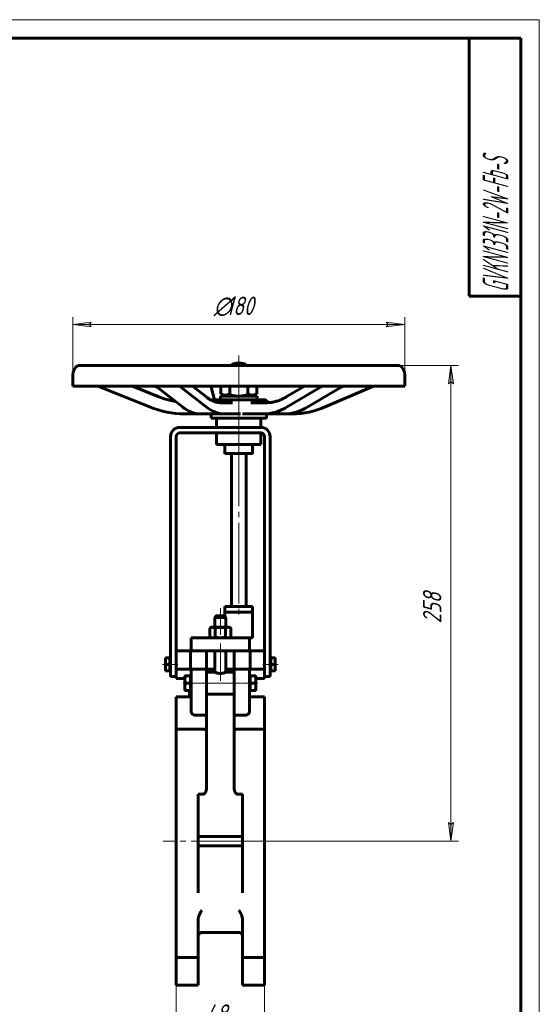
# Model space of a CAD drawing. Header units: millimetres. Extents: x 0 to 297, y 0 to 420.
# Tile 3 of 3: x 156 to 297, y 153 to 420. Entities that reach past the tile are written whole.
import ezdxf

# ---------------------------------------------------------------- set-up
doc = ezdxf.new("R2010")
doc.units = ezdxf.units.MM
for name, pattern in [('K5LT-1', [0]), ('K5LT_AXLED', [26.368139, 21.868139, -1.5, 1.5, -1.5]), ('K5LT_BASIC', [0]), ('K5LT_THIN', [0])]:
    doc.linetypes.add(name, pattern=pattern)
doc.layers.add('Системный слой', color=7, linetype='Continuous')
doc.layers.add('Системный слой (1)', color=7, linetype='Continuous', true_color=0x6c6c6c)
doc.styles.add('KDIMTEXTSTYLE', font='GOST_AU.SHX', dxfattribs={"width": 0.96, "oblique": 15, "height": 5})
doc.styles.add('KTEXTSTYLE', font='GOST_AU.SHX', dxfattribs={"width": 0.56, "height": 5})
doc.dimstyles.new('KDIMSTYLE (0.50)', dxfattribs={"dimtxt": 5, "dimasz": 1, "dimexe": 2, "dimexo": 0, "dimgap": 1, "dimtad": 1, "dimlfac": 2, "dimtxsty": 'KDIMTEXTSTYLE', "dimsah": 1, "dimcen": 0, "dimdle": 1, "dimadec": 0, "dimazin": 0, "dimtfac": 0.667, "dimtmove": 0, "dimatfit": 3, "dimfxl": 1, "dimtvp": 1, "dimtolj": 1, "dimtzin": 0, "dimarcsym": 0})

# ---------------------------------------------------------------- blocks, each defined once
blk = doc.blocks.new('D4')
at = {"layer": 'Системный слой (1)'}
for points in [[(52.78, 202.45), (53.37, 203.03), (48.33, 203.08), (53.19, 201.73)], [(130, 191.43), (125.15, 192.79), (125.55, 192.07), (124.96, 191.48)]]:
    blk.add_hatch(color=7, dxfattribs=at).paths.add_polyline_path(points)
at = {"layer": 'Системный слой (1)', "color": 7, "linetype": 'K5LT_THIN', "lineweight": 18, "true_color": 0xffffff}
for p, q in [((48.33, 203.08), (53.37, 203.03)), ((53.19, 201.73), (48.33, 203.08)), ((48.33, 203.08), (130, 191.43)), ((53.37, 203.03), (52.78, 202.45)), ((52.78, 202.45), (53.19, 201.73)), ((125.55, 192.07), (125.15, 192.79)), ((125.15, 192.79), (130, 191.43)), ((124.96, 191.48), (125.55, 192.07)), ((130, 191.43), (124.96, 191.48)), ((130, 191.43), (134.71, 190.76))]:
    blk.add_line(p, q, dxfattribs=at)
blk.add_wipeout([(136.71, 191.76), (136.71, 199.14), (149.51, 199.14), (149.51, 191.76)]).dxf.layer = 'Системный слой (1)'
blk.add_line((134.71, 190.76), (152.04, 190.76), dxfattribs=at)
at = {"layer": 'Системный слой (1)', "color": 7, "char_height": 5, "attachment_point": 1, "style": 'KTEXTSTYLE'}
for s, insert in [('\\H5.0;\\W1.000;\\Q15;\\Q15;\\W0.960;∅', (136.71, 198.34)), ('\\H5.0;\\W1.000;\\Q15;\\Q15;\\W0.960;165', (140.02, 198.34))]:
    blk.add_mtext(s, dxfattribs=dict(at, insert=insert))
blk = doc.blocks.new('KDIMARROW_01')
at = {"layer": 'Системный слой'}
blk.add_hatch(color=0, dxfattribs=at).paths.add_polyline_path([(-5, -0.66), (0, 0), (-5, 0.66), (-4.5, 0)])
at = {"layer": 'Системный слой', "color": 0, "linetype": 'K5LT_THIN', "lineweight": 18}
for p, q in [((-4.5, 0), (-5, 0.66)), ((-5, 0.66), (0, 0)), ((0, 0), (-5, -0.66)), ((-5, -0.66), (-4.5, 0))]:
    blk.add_line(p, q, dxfattribs=at)
at = {"layer": 'Системный слой (1)', "color": 0, "linetype": 'K5LT_THIN', "lineweight": 18}
blk.add_line((89.17, 197.26), (88.67, 197.26), dxfattribs=at)
blk = doc.blocks.new('U15')
at = {"layer": 'Системный слой (1)', "color": 143, "linetype": 'K5LT_BASIC', "lineweight": 60, "true_color": 0x33acca}
for p, q in [((215.5, 304.82), (209.5, 304.82)), ((221.5, 304.82), (215.5, 304.82))]:
    blk.add_line(p, q, dxfattribs=at)
blk = doc.blocks.new('U16')
at = {"layer": 'Системный слой (1)', "color": 143, "linetype": 'K5LT_BASIC', "lineweight": 60, "true_color": 0x33acca}
for p, q in [((215.5, 302.32), (211.75, 302.32)), ((219.25, 302.32), (215.5, 302.32))]:
    blk.add_line(p, q, dxfattribs=at)
blk = doc.blocks.new('U17')
at = {"layer": 'Системный слой (1)', "color": 143, "linetype": 'K5LT_BASIC', "lineweight": 60, "true_color": 0x33acca}
for p, q in [((171.89, 326.26), (193.51, 326.26)), ((193.51, 326.26), (259.11, 326.26))]:
    blk.add_line(p, q, dxfattribs=at)
blk = doc.blocks.new('U18')
at = {"layer": 'Системный слой (1)', "color": 143, "linetype": 'K5LT_BASIC', "lineweight": 60, "true_color": 0x33acca}
for p, q in [((195.25, 317.23), (193.78, 317.77)), ((196.75, 316.8), (195.25, 317.23)), ((198.28, 316.48), (196.75, 316.8))]:
    blk.add_line(p, q, dxfattribs=at)
blk = doc.blocks.new('U19')
at = {"layer": 'Системный слой (1)', "color": 143, "linetype": 'K5LT_BASIC', "lineweight": 60, "true_color": 0x33acca}
for p, q in [((210.5, 317.94), (219.82, 317.94)), ((219.82, 317.94), (220.5, 317.94))]:
    blk.add_line(p, q, dxfattribs=at)
blk = doc.blocks.new('U20')
at = {"layer": 'Системный слой (1)', "color": 143, "linetype": 'K5LT_BASIC', "lineweight": 60, "true_color": 0x33acca}
for p, q in [((223.18, 316.52), (223.33, 316.37)), ((223.33, 316.37), (223.51, 316.24)), ((223.51, 316.24), (223.72, 316.17))]:
    blk.add_line(p, q, dxfattribs=at)
blk = doc.blocks.new('U21')
at = {"layer": 'Системный слой (1)', "color": 143, "linetype": 'K5LT_BASIC', "lineweight": 60, "true_color": 0x33acca}
for p, q in [((199.69, 320.62), (199.66, 320.56)), ((199.66, 320.56), (199.8, 320.36))]:
    blk.add_line(p, q, dxfattribs=at)
blk = doc.blocks.new('U22')
at = {"layer": 'Системный слой (1)', "color": 143, "linetype": 'K5LT_BASIC', "lineweight": 60, "true_color": 0x33acca}
for p in [(237.7, 320.36), (237.96, 320.62)]:
    blk.add_line(p, (237.96, 320.62), dxfattribs=at)
blk = doc.blocks.new('U23')
at = {"layer": 'Системный слой (1)', "color": 143, "linetype": 'K5LT_BASIC', "lineweight": 60, "true_color": 0x33acca}
for p, q in [((206.75, 243.88), (209, 243.88)), ((212, 243.88), (214.25, 243.88))]:
    blk.add_line(p, q, dxfattribs=at)
blk = doc.blocks.new('U24')
at = {"layer": 'Системный слой (1)', "color": 143, "linetype": 'K5LT_BASIC', "lineweight": 60, "true_color": 0x33acca}
for p, q in [((209, 243.1), (206.75, 243.1)), ((214.25, 243.1), (212, 243.1))]:
    blk.add_line(p, q, dxfattribs=at)
blk = doc.blocks.new('U25')
at = {"layer": 'Системный слой (1)', "color": 143, "linetype": 'K5LT_BASIC', "lineweight": 60, "true_color": 0x33acca}
for p, q in [((204.5, 171.54), (204.5, 171.56)), ((204.5, 171.56), (204.5, 171.56)), ((204.5, 171.56), (204.5, 171.56)), ((204.5, 171.56), (204.5, 171.56)), ((204.5, 171.56), (204.5, 171.56)), ((204.5, 171.56), (204.5, 171.56)), ((204.5, 171.56), (204.5, 171.56)), ((204.5, 171.56), (204.5, 171.56)), ((204.5, 171.56), (204.5, 171.54)), ((204.5, 171.52), (204.5, 171.54)), ((204.5, 171.54), (204.5, 171.52)), ((204.5, 171.52), (204.5, 171.52)), ((204.5, 171.52), (204.5, 171.52)), ((204.5, 171.52), (204.5, 171.52))]:
    blk.add_line(p, q, dxfattribs=at)
blk = doc.blocks.new('U26')
at = {"layer": 'Системный слой (1)', "color": 143, "linetype": 'K5LT_BASIC', "lineweight": 60, "true_color": 0x33acca}
for p, q in [((216.5, 171.54), (216.5, 171.56)), ((216.5, 171.56), (216.5, 171.56)), ((216.5, 171.56), (216.5, 171.56)), ((216.5, 171.56), (216.5, 171.56)), ((216.5, 171.56), (216.5, 171.56)), ((216.5, 171.56), (216.5, 171.56)), ((216.5, 171.56), (216.5, 171.56)), ((216.5, 171.56), (216.5, 171.56)), ((216.5, 171.56), (216.5, 171.54)), ((216.5, 171.52), (216.5, 171.54)), ((216.5, 171.54), (216.5, 171.52)), ((216.5, 171.52), (216.5, 171.52)), ((216.5, 171.52), (216.5, 171.52)), ((216.5, 171.52), (216.5, 171.52))]:
    blk.add_line(p, q, dxfattribs=at)
blk = doc.blocks.new('U27')
at = {"layer": 'Системный слой (1)', "color": 143, "linetype": 'K5LT_BASIC', "lineweight": 60, "true_color": 0x33acca}
for p, q in [((209.5, 258.38), (209.25, 258.38)), ((211.75, 258.38), (211.5, 258.38))]:
    blk.add_line(p, q, dxfattribs=at)
blk = doc.blocks.new('U28')
at = {"layer": 'Системный слой (1)', "color": 143, "linetype": 'K5LT_BASIC', "lineweight": 60, "true_color": 0x33acca}
for p, q in [((211.75, 260.88), (215.5, 260.88)), ((215.5, 260.88), (219.25, 260.88))]:
    blk.add_line(p, q, dxfattribs=at)
blk = doc.blocks.new('D6')
at = {"layer": 'Системный слой (1)'}
for points in [[(203, 145.41), (203.5, 146.07), (198.5, 145.41), (203.5, 144.75)], [(222.5, 145.41), (217.5, 146.07), (218, 145.41), (217.5, 144.75)]]:
    blk.add_hatch(color=7, dxfattribs=at).paths.add_polyline_path(points)
at = {"layer": 'Системный слой (1)', "color": 7, "linetype": 'K5LT_THIN', "lineweight": 18, "true_color": 0xffffff}
for p, q in [((222.5, 161.91), (222.5, 143.41)), ((198.5, 158.16), (198.5, 143.41)), ((198.5, 145.41), (203.5, 146.07)), ((203.5, 144.75), (198.5, 145.41)), ((203.5, 146.07), (203, 145.41)), ((203, 145.41), (203.5, 144.75)), ((218, 145.41), (217.5, 146.07)), ((217.5, 146.07), (222.5, 145.41)), ((222.5, 145.41), (217.5, 144.75)), ((217.5, 144.75), (218, 145.41))]:
    blk.add_line(p, q, dxfattribs=at)
blk.add_wipeout([(206.48, 146.41), (206.48, 153.79), (214.19, 153.79), (214.19, 146.41)]).dxf.layer = 'Системный слой (1)'
blk.add_line((198.5, 145.41), (222.5, 145.41), dxfattribs=at)
at = {"layer": 'Системный слой (1)', "color": 7, "insert": (206.48, 153), "char_height": 5, "attachment_point": 1, "style": 'KTEXTSTYLE'}
blk.add_mtext('\\H5.0;\\W1.000;\\Q15;\\Q15;\\W0.960;48', dxfattribs=at)
blk = doc.blocks.new('D7')
at = {"layer": 'Системный слой (1)'}
for points in [[(273.69, 321.26), (273.04, 326.26), (272.38, 321.26), (273.04, 321.76)], [(273.04, 197.26), (273.69, 202.26), (273.04, 201.76), (272.38, 202.26)]]:
    blk.add_hatch(color=7, dxfattribs=at).paths.add_polyline_path(points)
at = {"layer": 'Системный слой (1)', "color": 7, "linetype": 'K5LT_THIN', "lineweight": 18, "true_color": 0xffffff}
for p, q in [((259.11, 326.26), (275.04, 326.26)), ((272.38, 321.26), (273.04, 326.26)), ((273.04, 326.26), (273.69, 321.26)), ((273.04, 321.76), (272.38, 321.26)), ((273.69, 321.26), (273.04, 321.76)), ((273.04, 197.26), (272.38, 202.26)), ((272.38, 202.26), (273.04, 201.76)), ((273.04, 201.76), (273.69, 202.26)), ((273.69, 202.26), (273.04, 197.26)), ((210.5, 197.26), (275.04, 197.26))]:
    blk.add_line(p, q, dxfattribs=at)
blk.add_wipeout([(272.04, 256.28), (264.65, 256.28), (264.65, 266.79), (272.04, 266.79)]).dxf.layer = 'Системный слой (1)'
blk.add_line((273.04, 326.26), (273.04, 197.26), dxfattribs=at)
at = {"layer": 'Системный слой (1)', "color": 7, "insert": (265.45, 256.28), "char_height": 5, "attachment_point": 1, "rotation": 90, "style": 'KTEXTSTYLE'}
blk.add_mtext('\\H5.0;\\W1.000;\\Q15;\\Q15;\\W0.960;258', dxfattribs=at)
blk = doc.blocks.new('D8')
at = {"layer": 'Системный слой (1)'}
for points in [[(175.5, 336.67), (175, 337.33), (175.5, 337.99), (170.5, 337.33)], [(260.5, 337.33), (255.5, 337.99), (256, 337.33), (255.5, 336.67)]]:
    blk.add_hatch(color=7, dxfattribs=at).paths.add_polyline_path(points)
at = {"layer": 'Системный слой (1)', "color": 7, "linetype": 'K5LT_THIN', "lineweight": 18, "true_color": 0xffffff}
for p, q in [((170.5, 320.62), (170.5, 339.33)), ((260.5, 320.62), (260.5, 339.33)), ((170.5, 337.33), (175.5, 337.99)), ((175.5, 336.67), (170.5, 337.33)), ((175.5, 337.99), (175, 337.33)), ((175, 337.33), (175.5, 336.67)), ((256, 337.33), (255.5, 337.99)), ((255.5, 337.99), (260.5, 337.33)), ((260.5, 337.33), (255.5, 336.67)), ((255.5, 336.67), (256, 337.33))]:
    blk.add_line(p, q, dxfattribs=at)
blk.add_wipeout([(208.7, 338.33), (208.7, 345.71), (221.75, 345.71), (221.75, 338.33)]).dxf.layer = 'Системный слой (1)'
blk.add_line((170.5, 337.33), (260.5, 337.33), dxfattribs=at)
at = {"layer": 'Системный слой (1)', "color": 7, "char_height": 5, "attachment_point": 1, "style": 'KTEXTSTYLE'}
for s, insert in [('\\H5.0;\\W1.000;\\Q15;\\Q15;\\W0.960;∅', (208.7, 344.92)), ('\\H5.0;\\W1.000;\\Q15;\\Q15;\\W0.960;180', (212.01, 344.92))]:
    blk.add_mtext(s, dxfattribs=dict(at, insert=insert))
blk = doc.blocks.new('U29')
at = {"color": 7, "linetype": 'K5LT_THIN', "lineweight": 18, "true_color": 0xffffff}
for p, q in [((0, 420), (297, 420)), ((297, 420), (297, 0))]:
    blk.add_line(p, q, dxfattribs=at)
at = {"color": 143, "linetype": 'K5LT_BASIC', "lineweight": 60, "true_color": 0x33acca}
for p, q in [((20, 415), (292, 415)), ((278, 345), (278, 415)), ((292, 415), (292, 5)), ((292, 345), (278, 345))]:
    blk.add_line(p, q, dxfattribs=at)
at = {"color": 7, "insert": (281.64, 346.13), "char_height": 7, "attachment_point": 1, "rotation": 90, "style": 'KTEXTSTYLE'}
blk.add_mtext('\\H5.0;\\W1.000;\\Q15;\\Q15;\\W0.506;\\H7.00;GVKN1331N-2W-Fb-S', dxfattribs=at)

msp = doc.modelspace()

# ---------------------------------------------------------------- linework, layer by layer
at = {"layer": 'Системный слой (1)', "color": 30, "linetype": 'K5LT_AXLED', "lineweight": 18, "true_color": 0xff8000}
for p, q in [((215.4975, 328.9433), (215.4975, 318.624)), ((215.4975, 320.5683), (215.4975, 314.9433)), ((215.4975, 315.1317), (215.4975, 307.4433)), ((215.4975, 309.9433), (215.4975, 257.3813)), ((210.4975, 253.2313), (210.4975, 260.3813)), ((210.4975, 240.7028), (210.4975, 250.8813)), ((194.7974, 245.1912), (198.9975, 245.1912)), ((221.9975, 245.1912), (226.1975, 245.1912)), ((204.6225, 240.1047), (200.3724, 240.1047)), ((216.2475, 240.1047), (204.7475, 240.1047)), ((220.6225, 240.1047), (216.3725, 240.1047))]:
    msp.add_line(p, q, dxfattribs=at)
at = {"layer": 'Системный слой (1)', "color": 143, "linetype": 'K5LT_BASIC', "lineweight": 60, "true_color": 0x33acca}
for p, q in [((170.4975, 320.624), (170.4975, 323.6905)), ((260.4975, 320.624), (260.4975, 323.6905)), ((170.4975, 320.624), (260.4975, 320.624)), ((177.2711, 320.624), (177.9909, 320.3563)), ((193.7841, 317.7676), (186.7073, 320.624)), ((193.3219, 320.3563), (192.7503, 320.624)), ((206.7933, 317.6279), (202.9641, 320.624)), ((207.6831, 320.624), (208.0152, 320.3563)), ((210.59, 320.624), (210.59, 318.5683)), ((213.0437, 320.624), (213.0437, 318.5683)), ((217.9512, 320.624), (217.9512, 318.5683)), ((220.405, 320.624), (220.405, 318.5683)), ((228.3793, 317.7007), (233.313, 320.624)), ((243.9522, 320.624), (243.3021, 320.3563)), ((251.398, 320.3563), (252.1263, 320.624)), ((191.3114, 314.9798), (177.9909, 320.3563)), ((200.1934, 314.9798), (193.3219, 320.3563)), ((206.6708, 314.9798), (199.7994, 320.3563)), ((208.8792, 316.9433), (208.0152, 320.3563)), ((210.4975, 316.9433), (210.4975, 317.9433)), ((210.59, 318.5683), (211.6725, 317.9433)), ((220.405, 318.5683), (219.3225, 317.9433)), ((220.4975, 316.9433), (220.4975, 317.9433)), ((228.6312, 314.9798), (237.705, 320.3563)), ((234.2284, 314.9798), (243.3021, 320.3563)), ((238.9187, 314.9798), (251.398, 320.3563)), ((208.6519, 316.9433), (208.6061, 316.9433)), ((208.7519, 316.9433), (208.6519, 316.9433)), ((209.4019, 316.9433), (208.7519, 316.9433)), ((209.7133, 316.9433), (209.4019, 316.9433)), ((210.1306, 316.9433), (209.7133, 316.9433)), ((210.285, 316.9433), (210.1306, 316.9433)), ((214.1361, 316.9433), (210.285, 316.9433)), ((210.7081, 316.1317), (210.7079, 316.1317)), ((213.8184, 316.1317), (210.7081, 316.1317)), ((214.4536, 316.9433), (214.1361, 316.9433)), ((215.7603, 316.9433), (214.4536, 316.9433)), ((216.5304, 316.9433), (215.7603, 316.9433)), ((217.8625, 316.9433), (216.5304, 316.9433)), ((217.4066, 316.9433), (217.187, 316.9433)), ((218.174, 316.9433), (217.8625, 316.9433)), ((221.5017, 316.9433), (218.174, 316.9433)), ((222.9058, 316.1317), (218.7987, 316.1317)), ((221.5979, 316.9433), (221.5017, 316.9433)), ((221.7555, 316.9433), (221.5979, 316.9433)), ((221.92, 316.9433), (221.7555, 316.9433)), ((222.326, 316.9433), (221.92, 316.9433)), ((222.3663, 316.9433), (222.326, 316.9433)), ((222.9061, 316.1317), (222.9058, 316.1317)), ((223.1739, 316.5335), (223.1738, 316.5336)), ((205.0943, 313.1317), (200.8121, 313.1317)), ((205.0943, 313.1317), (211.5718, 313.1317)), ((207.9975, 311.9433), (207.9975, 313.1317)), ((215.183, 313.1317), (211.5718, 313.1317)), ((215.183, 313.1317), (215.9821, 313.1317)), ((216.5096, 313.1317), (217.3909, 313.1317)), ((217.3909, 313.1317), (222.1595, 313.1317)), ((222.1595, 313.1317), (227.7567, 313.1317)), ((222.9975, 311.9433), (222.9975, 313.1317)), ((227.7567, 313.1317), (230.018, 313.1317)), ((207.9975, 311.9433), (222.9975, 311.9433)), ((209.4975, 309.4433), (209.4975, 311.9433)), ((221.4975, 309.4433), (221.4975, 311.9433)), ((199.4975, 309.4433), (221.4975, 309.4433)), ((199.4975, 307.9433), (221.4975, 307.9433)), ((209.4975, 304.8183), (209.4975, 307.9433)), ((221.4975, 304.8183), (221.4975, 307.9433)), ((196.9975, 241.8813), (196.9975, 306.9433)), ((198.4975, 306.9433), (198.4975, 248.7473)), ((211.7475, 304.8183), (211.7475, 302.3183)), ((219.2475, 304.8183), (219.2475, 302.3183)), ((222.4975, 248.7473), (222.4975, 306.9433)), ((223.9975, 241.8813), (223.9975, 306.9433)), ((213.4975, 260.8813), (213.4975, 302.3183)), ((217.4975, 260.8813), (217.4975, 302.3183)), ((211.7475, 259.3813), (211.7475, 260.8813)), ((211.7475, 259.3813), (211.7475, 258.3813)), ((211.7475, 259.3813), (219.2475, 259.3813)), ((219.2475, 259.3813), (219.2475, 260.8813)), ((219.2475, 259.3813), (219.2475, 252.3813)), ((209.4975, 258.3813), (208.9975, 257.8813)), ((208.9975, 257.8813), (210.4975, 257.8813)), ((208.9975, 255.2313), (208.9975, 257.8813)), ((209.2475, 258.3813), (209.2475, 258.1313)), ((211.4975, 258.3813), (209.4975, 258.3813)), ((210.4975, 257.8813), (211.9975, 257.8813)), ((211.4975, 258.3813), (211.9975, 257.8813)), ((211.7475, 258.1313), (211.7475, 258.3813)), ((211.9975, 255.2313), (211.9975, 257.8813)), ((207.9975, 255.2313), (207.6107, 255.008)), ((207.6107, 255.008), (207.6107, 252.6045)), ((208.3324, 255.2313), (207.9975, 255.2313)), ((210.4975, 255.2313), (208.3324, 255.2313)), ((209.0541, 255.008), (209.0541, 252.6045)), ((212.6625, 255.2313), (210.4975, 255.2313)), ((211.9408, 255.008), (211.9408, 252.6045)), ((212.9975, 255.2313), (212.6625, 255.2313)), ((212.9975, 255.2313), (213.3842, 255.008)), ((213.3842, 255.008), (213.3842, 252.6045)), ((204.0869, 252.3813), (202.6225, 252.3813)), ((202.6225, 252.3813), (202.6225, 248.8813)), ((206.4546, 252.3813), (204.0869, 252.3813)), ((207.1617, 252.3813), (206.4546, 252.3813)), ((207.1617, 252.3813), (213.8333, 252.3813)), ((207.9975, 252.3813), (207.6107, 252.6045)), ((212.9975, 252.3813), (213.3842, 252.6045)), ((214.5404, 252.3813), (213.8333, 252.3813)), ((216.908, 252.3813), (214.5404, 252.3813)), ((218.3725, 252.3813), (216.908, 252.3813)), ((218.3725, 252.3813), (219.2475, 252.3813)), ((218.3725, 248.8813), (218.3725, 252.3813)), ((202.3725, 248.8813), (198.4975, 248.8813)), ((198.4975, 248.7473), (198.4975, 247.8813)), ((202.3725, 247.8813), (202.3725, 248.8813)), ((202.6225, 248.8813), (204.0869, 248.8813)), ((204.0869, 248.8813), (206.4546, 248.8813)), ((206.4546, 248.8813), (207.1617, 248.8813)), ((206.7475, 243.8813), (206.7475, 248.8813)), ((207.1617, 248.8813), (213.8333, 248.8813)), ((208.9975, 243.1047), (208.9975, 248.8813)), ((211.9975, 243.1047), (211.9975, 248.8813)), ((213.8333, 248.8813), (214.5404, 248.8813)), ((214.2475, 248.8813), (214.2475, 243.8813)), ((214.5404, 248.8813), (216.908, 248.8813)), ((216.908, 248.8813), (218.3725, 248.8813)), ((218.6225, 248.8813), (218.6225, 247.8813)), ((222.4975, 248.8813), (218.6225, 248.8813)), ((222.4975, 247.8813), (222.4975, 248.7473)), ((195.5974, 246.9412), (195.5974, 246.0662)), ((195.7537, 246.9412), (195.5974, 246.9412)), ((195.5974, 246.0662), (195.5974, 244.3162)), ((196.7974, 246.9412), (195.7537, 246.9412)), ((196.7974, 246.9412), (196.9975, 246.9412)), ((196.7974, 246.0662), (196.7974, 246.9412)), ((196.7974, 246.9412), (196.9975, 246.9412)), ((196.7974, 245.1912), (196.7974, 246.0662)), ((198.4975, 247.8813), (198.4975, 243.8813)), ((202.3725, 243.8813), (202.3725, 247.8813)), ((218.6225, 247.8813), (218.6225, 243.8813)), ((222.4975, 243.8813), (222.4975, 247.8813)), ((224.1975, 246.9412), (223.9975, 246.9412)), ((224.1975, 246.0662), (224.1975, 246.9412)), ((224.1975, 246.9412), (225.2412, 246.9412)), ((224.1975, 245.1912), (224.1975, 246.0662)), ((225.2412, 246.9412), (225.3975, 246.9412)), ((225.3975, 246.9412), (225.3975, 246.0662)), ((225.3975, 246.0662), (225.3975, 244.3162)), ((195.5974, 244.3162), (195.5974, 243.4412)), ((195.5974, 243.4412), (195.7537, 243.4412)), ((196.7974, 245.1912), (195.7537, 245.1912)), ((196.7974, 243.4412), (195.7537, 243.4412)), ((196.7974, 244.3162), (196.7974, 245.1912)), ((196.7974, 243.4412), (196.7974, 244.3162)), ((196.7974, 243.4412), (196.9975, 243.4412)), ((196.7974, 243.4412), (196.9975, 243.4412)), ((198.4975, 243.8813), (198.4975, 241.3813)), ((201.158, 243.8813), (198.4975, 243.8813)), ((202.6225, 243.8813), (201.158, 243.8813)), ((202.6225, 243.8813), (202.6225, 242.8813)), ((206.7475, 243.8813), (202.6225, 243.8813)), ((206.7475, 242.8813), (206.7475, 243.8813)), ((214.2475, 243.8813), (214.2475, 242.8813)), ((218.3725, 243.8813), (214.2475, 243.8813)), ((219.8369, 243.8813), (218.3725, 243.8813)), ((218.3725, 242.8813), (218.3725, 243.8813)), ((222.4975, 243.8813), (219.8369, 243.8813)), ((222.4975, 241.3813), (222.4975, 243.8813)), ((224.1975, 243.4412), (223.9975, 243.4412)), ((224.1975, 245.1912), (225.2412, 245.1912)), ((224.1975, 244.3162), (224.1975, 245.1912)), ((224.1975, 243.4412), (224.1975, 244.3162)), ((224.1975, 243.4412), (225.2412, 243.4412)), ((225.3975, 243.4412), (225.2412, 243.4412)), ((225.3975, 244.3162), (225.3975, 243.4412)), ((198.4975, 241.8813), (196.9975, 241.8813)), ((198.4975, 241.3813), (200.8724, 241.3813)), ((201.0511, 242.1047), (200.8724, 242.1047)), ((200.8724, 242.1047), (200.8724, 241.1047)), ((200.8724, 241.1047), (200.8724, 239.1047)), ((202.3724, 242.1047), (201.0511, 242.1047)), ((202.3724, 241.1047), (202.3724, 242.1047)), ((202.3724, 242.1047), (202.6225, 242.1047)), ((202.3724, 240.1047), (202.3724, 241.1047)), ((202.6225, 242.8813), (202.6225, 232.3813)), ((206.7475, 232.3813), (206.7475, 242.8813)), ((214.2475, 232.3813), (214.2475, 242.8813)), ((218.3725, 232.3813), (218.3725, 242.8813)), ((218.6225, 242.1047), (218.3725, 242.1047)), ((218.6225, 242.1047), (219.9439, 242.1047)), ((218.6225, 241.1047), (218.6225, 242.1047)), ((218.6225, 240.1047), (218.6225, 241.1047)), ((219.9439, 242.1047), (220.1225, 242.1047)), ((220.1225, 242.1047), (220.1225, 241.1047)), ((220.1225, 241.3813), (222.4975, 241.3813)), ((220.1225, 241.1047), (220.1225, 239.1047)), ((222.4975, 241.8813), (223.9975, 241.8813)), ((200.8724, 239.1047), (200.8724, 238.1047)), ((200.8724, 238.1047), (201.0511, 238.1047)), ((202.3724, 240.1047), (201.0511, 240.1047)), ((202.3724, 238.1047), (201.0511, 238.1047)), ((202.1225, 237.044), (202.1225, 238.1047)), ((202.3724, 239.1047), (202.3724, 240.1047)), ((202.3724, 238.1047), (202.3724, 239.1047)), ((202.3724, 238.1047), (202.6225, 238.1047)), ((218.6225, 238.1047), (218.3725, 238.1047)), ((218.6225, 239.1047), (218.6225, 240.1047)), ((218.6225, 240.1047), (219.9439, 240.1047)), ((218.6225, 238.1047), (218.6225, 239.1047)), ((218.6225, 238.1047), (219.9439, 238.1047)), ((220.1225, 238.1047), (219.9439, 238.1047)), ((220.1225, 239.1047), (220.1225, 238.1047)), ((198.4975, 227.6241), (198.4975, 236.3813)), ((198.4975, 236.3813), (202.6225, 236.3813)), ((202.1225, 236.3813), (202.1225, 237.044)), ((214.2475, 237.1047), (206.7475, 237.1047)), ((218.3725, 236.3813), (222.4975, 236.3813)), ((222.4975, 236.3813), (222.4975, 227.6241)), ((206.7475, 231.3813), (206.7475, 232.3813)), ((214.2475, 232.3813), (214.2475, 231.3813)), ((203.6225, 231.3813), (206.7475, 231.3813)), ((206.7475, 211.8001), (206.7475, 231.3813)), ((214.2475, 211.8001), (214.2475, 231.3813)), ((214.2475, 231.3813), (217.3725, 231.3813)), ((198.4975, 221.215), (198.4975, 227.6241)), ((198.4975, 227.6241), (205.7475, 227.6241)), ((215.2475, 227.6241), (222.4975, 227.6241)), ((222.4975, 227.6241), (222.4975, 221.215)), ((198.4975, 221.215), (198.4975, 215.7657)), ((222.4975, 215.7657), (222.4975, 221.215)), ((198.4975, 178.4832), (198.4975, 215.7657)), ((222.4975, 215.7657), (222.4975, 178.4832)), ((204.4975, 183.1904), (204.4975, 209.9457)), ((204.4975, 209.9457), (205.7475, 209.9457)), ((215.2475, 209.9457), (216.4975, 209.9457)), ((216.4975, 209.9457), (216.4975, 183.1904)), ((216.4975, 198.5071), (204.4975, 198.5071)), ((204.4975, 196.0071), (216.4975, 196.0071)), ((198.4975, 178.4832), (198.4975, 172.9804)), ((222.4975, 172.9804), (222.4975, 178.4832)), ((204.4975, 172.9804), (204.4975, 176.0234)), ((216.4975, 176.0234), (216.4975, 172.9804)), ((198.4975, 165.6628), (198.4975, 172.9804)), ((204.4975, 165.6628), (204.4975, 172.9804)), ((205.4975, 172.5071), (215.4975, 172.5071)), ((216.4975, 172.9804), (216.4975, 165.6628)), ((222.4975, 172.9804), (222.4975, 165.6628)), ((198.4975, 165.6628), (204.4975, 165.6628)), ((198.4975, 158.1631), (198.4975, 165.6628)), ((204.4975, 158.1631), (204.4975, 165.6628)), ((216.4975, 165.6628), (222.4975, 165.6628)), ((216.4975, 165.6628), (216.4975, 158.1631)), ((222.4975, 165.6628), (222.4975, 158.1631)), ((198.4975, 158.1631), (204.4975, 158.1631)), ((216.4975, 158.1631), (222.4975, 158.1631))]:
    msp.add_line(p, q, dxfattribs=at)
for centre, radius, start, end in [((173.564, 323.6905), 3.0666, 123.180517, 180), ((215.4975, 322.9433), 4, 90, 124.061128), ((215.4975, 322.9433), 4, 55.938872, 90), ((257.4309, 323.6905), 3.0666, 0, 56.819483), ((208.6061, 315.9433), 1, 90, 121.487652), ((199.4975, 306.9433), 2.5, 90, 180), ((199.4975, 306.9433), 1, 90, 180), ((221.4975, 306.9433), 2.5, 0, 90), ((221.4975, 306.9433), 1, 0, 90), ((203.6225, 232.3813), 1, 180, 270), ((217.3725, 232.3813), 1, 270, 0), ((205.4975, 171.5071), 1, 90, 176.886487), ((215.4975, 171.5071), 1, 3.113513, 90)]:
    msp.add_arc(centre, radius, start, end, dxfattribs=at)
for centre, major_axis, ratio, start_param, end_param in [((223.3083, 316.9433), (-0.732, -0.6813), 0.84606775, 6.27965246, 6.28035659), ((222.9033, 317.1317), (0, -1), 0.87127241, 6.28289069, 6.28318531), ((200.8121, 339.6317), (0, -26.5), 0.97715823, 5.90751407, 6.28318531), ((205.0943, 339.6317), (0, -26.5), 0.50407042, 5.90751407, 6.28318531), ((211.5718, 339.6317), (0, -26.5), 0.50407042, 5.90751407, 6.28318531), ((222.1595, 339.6317), (0, -26.5), 0.66562558, 0, 0.37567124), ((227.7567, 339.6317), (0, -26.5), 0.66562558, 0, 0.37567124), ((230.018, 339.6317), (0, -26.5), 0.91544965, 0, 0.37567124)]:
    msp.add_ellipse(centre, major_axis=major_axis, ratio=ratio, start_param=start_param, end_param=end_param, dxfattribs=at)
for points, knots in [([(210.59, 318.5683), (210.728, 318.4886), (210.9367, 318.3832), (211.2004, 318.2871), (211.3722, 318.2399), (211.5189, 318.211), (211.6659, 318.1929), (211.8052, 318.1869), (211.9474, 318.1917), (212.0842, 318.2062), (212.2501, 318.2365), (212.4597, 318.2938), (212.7331, 318.4005), (212.934, 318.5049), (213.0437, 318.5683)], [0, 0, 0, 0, 2.59801481, 3.88110665, 4.83960095, 5.73074982, 6.54245647, 7.49970119, 8.24526286, 9.11284516, 9.97477882, 11.25399798, 12.9317507, 15, 15, 15, 15]), ([(217.9512, 318.5683), (218.0893, 318.4886), (218.2979, 318.3832), (218.5616, 318.2871), (218.7334, 318.2399), (218.8801, 318.211), (219.0271, 318.1929), (219.1664, 318.1869), (219.3086, 318.1917), (219.4454, 318.2062), (219.6113, 318.2365), (219.8209, 318.2938), (220.0943, 318.4005), (220.2952, 318.5049), (220.405, 318.5683)], [0, 0, 0, 0, 2.59801481, 3.88110665, 4.83960095, 5.73074982, 6.54245647, 7.49970119, 8.24526286, 9.11284516, 9.97477882, 11.25399798, 12.9317507, 15, 15, 15, 15]), ([(210.7081, 316.1317), (210.7081, 316.1317), (210.708, 316.1317), (210.5132, 316.1426), (210.3185, 316.1426), (209.9267, 316.1865), (209.7297, 316.2197), (209.3806, 316.2985), (209.2286, 316.3394), (209.056, 316.3937), (209.0355, 316.3998), (208.9295, 316.4364), (208.8439, 316.4648), (208.6522, 316.537), (208.546, 316.5803), (208.3211, 316.6791), (208.2024, 316.7364), (207.9918, 316.8423), (207.8998, 316.8926), (207.5767, 317.0758), (207.3458, 317.2232), (207.0081, 317.4636), (206.9005, 317.544), (206.7933, 317.6279)], [0, 0, 0, 0, 0.00074868, 0.00074868, 3.14604246, 3.14604246, 6.32101715, 6.32101715, 8.76521891, 8.76521891, 9.09430592, 9.09430592, 10.4679148, 10.4679148, 12.17061068, 12.17061068, 14.07327986, 14.07327986, 15.54853702, 15.54853702, 19.25948065, 19.25948065, 21, 21, 21, 21]), ([(222.3664, 316.9433), (222.3664, 316.9433), (222.3666, 316.9433), (222.3667, 316.9433), (222.3668, 316.9433), (222.3669, 316.9433), (222.367, 316.9433), (222.3672, 316.9433), (222.3674, 316.9433), (222.3679, 316.9433), (222.3682, 316.9433), (222.3692, 316.9433), (222.3699, 316.9433), (222.3718, 316.9433), (222.3731, 316.9433), (222.3769, 316.9433), (222.3795, 316.9432), (222.3871, 316.9431), (222.3922, 316.943), (222.4073, 316.9425), (222.4174, 316.9421), (222.4474, 316.9402), (222.4674, 316.9384), (222.5266, 316.9311), (222.5657, 316.9239), (222.6469, 316.9041), (222.6888, 316.8909), (222.7701, 316.8592), (222.8095, 316.8409), (222.885, 316.7994), (222.9212, 316.7764), (222.9911, 316.7253), (223.0248, 316.6972), (223.0882, 316.6369), (223.1179, 316.6046), (223.1552, 316.5584), (223.1647, 316.546), (223.1739, 316.5335)], [0, 0, 0, 0, 0.00521392, 0.00521392, 0.01042784, 0.01042784, 0.01668159, 0.01668159, 0.02918908, 0.02918908, 0.05420406, 0.05420406, 0.10423402, 0.10423402, 0.20233391, 0.20233391, 0.39853368, 0.39853368, 0.78777909, 0.78777909, 1.55997623, 1.55997623, 3.09180685, 3.09180685, 6.13035262, 6.13035262, 9.49082404, 9.49082404, 12.80917599, 12.80917599, 16.08769976, 16.08769976, 19.43715439, 19.43715439, 22.79066998, 22.79066998, 23.98403357, 23.98403357, 23.98403357, 23.98403357]), ([(222.5753, 316.2644), (222.5821, 316.2572), (222.5911, 316.2483), (222.6144, 316.2289), (222.6284, 316.2184), (222.6606, 316.1978), (222.6787, 316.1877), (222.7178, 316.1693), (222.7388, 316.1611), (222.7819, 316.1475), (222.8041, 316.1421), (222.8479, 316.1347), (222.8695, 316.1326), (222.8943, 316.1318), (222.8987, 316.1317), (222.903, 316.1317)], [0, 0, 0, 0, 2.47420313, 2.47420313, 4.92204388, 4.92204388, 7.34812588, 7.34812588, 9.75506212, 9.75506212, 12.13461519, 12.13461519, 14.47703946, 14.47703946, 14.9924769, 14.9924769, 14.9924769, 14.9924769]), ([(222.9058, 316.1317), (222.9059, 316.1317), (222.906, 316.1317), (223.1764, 316.1468), (223.4469, 316.1501), (223.8118, 316.1704), (223.9063, 316.1821), (224.367, 316.2334), (224.7327, 316.2947), (225.4654, 316.4592), (225.8323, 316.5629), (226.286, 316.7178), (226.3748, 316.7494), (226.5374, 316.8096), (226.6112, 316.8379), (226.7608, 316.897), (226.8367, 316.9279), (227.0617, 317.0225), (227.2104, 317.0888), (227.7021, 317.3204), (228.0428, 317.5012), (228.3793, 317.7007)], [0, 0, 0, 0, 0.00103618, 0.00103618, 2.91581606, 2.91581606, 3.93566183, 3.93566183, 7.89075328, 7.89075328, 11.89075328, 11.89075328, 12.86670604, 12.86670604, 13.67947755, 13.67947755, 14.51846837, 14.51846837, 16.17023069, 16.17023069, 20, 20, 20, 20]), ([(210.4975, 242.7028), (210.305, 242.7028), (210.1028, 242.7265), (209.7346, 242.8065), (209.5683, 242.8613), (209.3057, 242.9605), (209.1907, 243.0121), (209.0365, 243.0846), (208.9975, 243.1047), (208.9975, 243.1047)], [0.922537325, 0.922537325, 0.922537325, 0.922537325, 1.038011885, 1.038011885, 1.153486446, 1.153486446, 1.268646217, 1.268646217, 1.383818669, 1.383818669, 1.383818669, 1.383818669]), ([(211.9975, 243.1047), (211.9974, 243.1047), (211.9584, 243.0846), (211.8042, 243.0121), (211.6892, 242.9605), (211.4267, 242.8613), (211.2603, 242.8065), (210.8922, 242.7265), (210.6899, 242.7028), (210.4975, 242.7028)], [0.46128291, 0.46128291, 0.46128291, 0.46128291, 0.576428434, 0.576428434, 0.691588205, 0.691588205, 0.807062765, 0.807062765, 0.922537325, 0.922537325, 0.922537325, 0.922537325]), ([(206.7475, 227.224), (206.7475, 227.2246), (206.7475, 227.2251), (206.7472, 227.2528), (206.7399, 227.2798), (206.7118, 227.3329), (206.691, 227.3588), (206.6116, 227.4314), (206.5367, 227.4746), (206.3497, 227.5472), (206.2396, 227.5759), (206.0007, 227.6143), (205.8747, 227.6241), (205.7475, 227.6241)], [-0.000847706, -0.000847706, -0.000847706, -0.000847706, 0, 0, 0.04088732, 0.04088732, 0.081770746, 0.081770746, 0.160003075, 0.160003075, 0.238070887, 0.238070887, 0.314424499, 0.314424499, 0.314424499, 0.314424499]), ([(214.2475, 227.224), (214.2475, 227.2246), (214.2475, 227.2251), (214.248, 227.2776), (214.2741, 227.3291), (214.3743, 227.4253), (214.4475, 227.4691), (214.6315, 227.5431), (214.7407, 227.5726), (214.9807, 227.613), (215.1093, 227.6237), (215.242, 227.6241), (215.2448, 227.6241), (215.2475, 227.6241)], [-0.630051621, -0.630051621, -0.630051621, -0.630051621, -0.629203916, -0.629203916, -0.550804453, -0.550804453, -0.472461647, -0.472461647, -0.394268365, -0.394268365, -0.316229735, -0.316229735, -0.314600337, -0.314600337, -0.314600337, -0.314600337]), ([(205.7475, 209.9457), (205.7941, 209.9457), (205.8495, 209.9538), (205.9445, 209.9813), (206.0016, 210.0074), (206.1701, 210.1098), (206.2865, 210.2391), (206.483, 210.5345), (206.5788, 210.7675), (206.7067, 211.2232), (206.7475, 211.5367), (206.7475, 211.8001)], [0.838549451, 0.838549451, 0.838549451, 0.838549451, 0.866531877, 0.866531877, 0.89790266, 0.89790266, 0.984874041, 0.984874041, 1.110812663, 1.110812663, 1.268869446, 1.268869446, 1.268869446, 1.268869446]), ([(214.2475, 211.8001), (214.2475, 211.5367), (214.2882, 211.2232), (214.4162, 210.7675), (214.5119, 210.5345), (214.7085, 210.2391), (214.8248, 210.1098), (214.9934, 210.0074), (215.0504, 209.9813), (215.1455, 209.9538), (215.2008, 209.9457), (215.2475, 209.9457)], [0.408229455, 0.408229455, 0.408229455, 0.408229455, 0.566286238, 0.566286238, 0.69222486, 0.69222486, 0.779196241, 0.779196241, 0.810567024, 0.810567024, 0.838549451, 0.838549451, 0.838549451, 0.838549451]), ([(205.4975, 178.4832), (205.4965, 178.4819), (205.4955, 178.4805), (205.3268, 178.2561), (205.158, 178.005), (204.8645, 177.4721), (204.7349, 177.1894), (204.5463, 176.5844), (204.4975, 176.2932), (204.4975, 176.0234)], [-0.001373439, -0.001373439, -0.001373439, -0.001373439, 0, 0, 0.228471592, 0.228471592, 0.440557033, 0.440557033, 0.651767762, 0.651767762, 0.651767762, 0.651767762]), ([(216.4975, 176.0234), (216.4975, 176.1743), (216.4822, 176.3331), (216.3876, 176.8428), (216.26, 177.1963), (215.9118, 177.8928), (215.7051, 178.2069), (215.4995, 178.4805), (215.4985, 178.4819), (215.4975, 178.4832)], [1.896517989, 1.896517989, 1.896517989, 1.896517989, 2.02800504, 2.02800504, 2.302448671, 2.302448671, 2.581522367, 2.581522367, 2.582897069, 2.582897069, 2.582897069, 2.582897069])]:
    msp.add_open_spline(points, degree=3, knots=knots, dxfattribs=at)
at = {"layer": 'Системный слой (1)', "color": 7, "linetype": 'K5LT-1'}
msp.add_open_spline([(213.0437, 318.5683), (213.1554, 318.5361), (213.3797, 318.4746), (213.7414, 318.3874), (214.129, 318.3094), (214.5518, 318.2448), (214.8555, 318.2149), (215.0431, 318.2026), (215.1673, 318.1955), (215.3597, 318.1885), (215.6, 318.1882), (215.8275, 318.1951), (216.0408, 318.2077), (216.2534, 318.2262), (216.5471, 318.26), (216.9436, 318.3223), (217.4394, 318.4282), (217.7814, 318.5193), (217.9512, 318.5683)], degree=3, knots=[0, 0, 0, 0, 2.93994675, 5.8798935, 9.40782959, 12.93576569, 16.69262748, 17.12336474, 17.68791322, 19.8355214, 21.98312957, 23.78273792, 25.58234627, 27.38195462, 29.18156298, 33.05575343, 37.52787672, 42, 42, 42, 42], dxfattribs=at)
at = {"layer": 'Системный слой (1)', "color": 143, "linetype": 'K5LT_BASIC', "lineweight": 60, "true_color": 0x33acca}
for points in [[(207.6107, 255.008), (207.9975, 255.2313), (208.3324, 255.2313)], [(208.3324, 255.2313), (208.6673, 255.2313), (209.0541, 255.008)], [(209.0541, 255.008), (209.8276, 255.2313), (210.4975, 255.2313)], [(210.4975, 255.2313), (211.1673, 255.2313), (211.9408, 255.008)], [(211.9408, 255.008), (212.3276, 255.2313), (212.6625, 255.2313)], [(212.6625, 255.2313), (212.9975, 255.2313), (213.3842, 255.008)], [(208.3324, 252.3813), (207.9975, 252.3813), (207.6107, 252.6045)], [(209.0541, 252.6045), (208.6673, 252.3813), (208.3324, 252.3813)], [(210.4975, 252.3813), (209.8276, 252.3813), (209.0541, 252.6045)], [(211.9408, 252.6045), (211.1673, 252.3813), (210.4975, 252.3813)], [(212.6625, 252.3813), (212.3276, 252.3813), (211.9408, 252.6045)], [(213.3842, 252.6045), (212.9975, 252.3813), (212.6625, 252.3813)], [(195.5974, 246.0662), (195.5974, 246.4723), (195.7537, 246.9412)], [(195.7537, 245.1912), (195.5974, 245.6601), (195.5974, 246.0662)], [(225.3975, 246.0662), (225.3975, 246.4723), (225.2412, 246.9412)], [(225.2412, 245.1912), (225.3975, 245.6601), (225.3975, 246.0662)], [(195.5974, 244.3162), (195.5974, 244.7223), (195.7537, 245.1912)], [(195.7537, 243.4412), (195.5974, 243.9101), (195.5974, 244.3162)], [(225.3975, 244.3162), (225.3975, 244.7223), (225.2412, 245.1912)], [(225.2412, 243.4412), (225.3975, 243.9101), (225.3975, 244.3162)], [(200.8724, 241.1047), (200.8724, 241.5688), (201.0511, 242.1047)], [(201.0511, 240.1047), (200.8724, 240.6406), (200.8724, 241.1047)], [(220.1225, 241.1047), (220.1225, 241.5688), (219.9439, 242.1047)], [(219.9439, 240.1047), (220.1225, 240.6406), (220.1225, 241.1047)], [(200.8724, 239.1047), (200.8724, 239.5688), (201.0511, 240.1047)], [(201.0511, 238.1047), (200.8724, 238.6406), (200.8724, 239.1047)], [(220.1225, 239.1047), (220.1225, 239.5688), (219.9439, 240.1047)], [(219.9439, 238.1047), (220.1225, 238.6406), (220.1225, 239.1047)]]:
    msp.add_rational_spline(points, [1, 1.0379548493, 1], degree=2, dxfattribs=at)

# ---------------------------------------------------------------- block references
at = {"layer": 'Системный слой (1)'}
for name in ['U17', 'U21', 'U22', 'U18', 'U19', 'U20', 'U15', 'U16', 'U28', 'U27', 'U23', 'U24', 'U25', 'U26']:
    msp.add_blockref(name, (0, 0), dxfattribs=at)

# ---------------------------------------------------------------- dimensions: what is measured, and where the dimension line sits
at = {"layer": 'Системный слой (1)', "color": 7}
dim = msp.add_diameter_dim_2p(p1=(7.4932, 208.9123), p2=(170.8383, 185.6019), dimstyle='KDIMSTYLE (0.50)', override={"dimtih": 1, "dimtoh": 1, "dimpost": '\\H5.0;\\W0.960;\\Q15;<>', "dimblk1": 'KDIMARROW_01', "dimblk2": 'KDIMARROW_01', "dimclrt": 7, "dimtol": 1, "dimtp": 0, "dimtm": 0, "dimtdec": 5, "dimtmove": 1, "dimatfit": 2, "dimtolj": 1}, dxfattribs=at)
dim.commit()
dim.dimension.update_dxf_attribs({"geometry": 'D4', "text_midpoint": (136.7137, 190.7571), "dimtype": 163})

# ---------------------------------------------------------------- next in the draw order: dimensions: what is measured, and where the dimension line sits
dim = msp.add_linear_dim(base=(273.0356, 326.2571), p1=(210.4975, 197.2571), p2=(259.1092, 326.2571), angle=90, dimstyle='KDIMSTYLE (0.50)', override={"dimexo": 0, "dimpost": '\\H5.0;\\W0.960;\\Q15;<>', "dimblk1": 'KDIMARROW_01', "dimblk2": 'KDIMARROW_01', "dimse1": 0, "dimse2": 0, "dimclrt": 7, "dimtol": 1, "dimtp": 0, "dimtm": 0, "dimtdec": 5, "dimtolj": 1}, dxfattribs=at)
dim.commit()
dim.dimension.update_dxf_attribs({"geometry": 'D7', "text_midpoint": (273.0356, 261.7571), "dimtype": 160})
dim = msp.add_linear_dim(base=(198.4975, 145.4119), p1=(222.4975, 161.913), p2=(198.4975, 158.1631), dimstyle='KDIMSTYLE (0.50)', override={"dimexo": 0, "dimpost": '\\H5.0;\\W0.960;\\Q15;<>', "dimblk1": 'KDIMARROW_01', "dimblk2": 'KDIMARROW_01', "dimse1": 0, "dimse2": 0, "dimclrt": 7, "dimtol": 1, "dimtp": 0, "dimtm": 0, "dimtdec": 5, "dimtolj": 1}, dxfattribs=at)
dim.commit()
dim.dimension.update_dxf_attribs({"geometry": 'D6', "text_midpoint": (210.4975, 145.4119), "dimtype": 160})

# ---------------------------------------------------------------- next in the draw order: linework, layer by layer
at = {"layer": 'Системный слой (1)', "color": 30, "linetype": 'K5LT_AXLED', "lineweight": 18, "true_color": 0xff8000}
msp.add_line((224.4975, 197.2571), (194.9975, 197.2571), dxfattribs=at)

# ---------------------------------------------------------------- next in the draw order: dimensions: what is measured, and where the dimension line sits
at = {"layer": 'Системный слой (1)', "color": 7}
dim = msp.add_linear_dim(base=(170.4975, 337.3309), p1=(260.4975, 320.624), p2=(170.4975, 320.624), angle=180, dimstyle='KDIMSTYLE (0.50)', override={"dimexo": 0, "dimpost": '\\H5.0;\\W0.960;\\Q15;∅<>', "dimblk1": 'KDIMARROW_01', "dimblk2": 'KDIMARROW_01', "dimse1": 0, "dimse2": 0, "dimclrt": 7, "dimtol": 1, "dimtp": 0, "dimtm": 0, "dimtdec": 5, "dimtolj": 1}, dxfattribs=at)
dim.commit()
dim.dimension.update_dxf_attribs({"geometry": 'D8', "text_midpoint": (215.4975, 337.3309), "dimtype": 160})

# ---------------------------------------------------------------- next in the draw order: block references
msp.add_blockref('U29', (0, 0))

doc.saveas('drawing.dxf')
